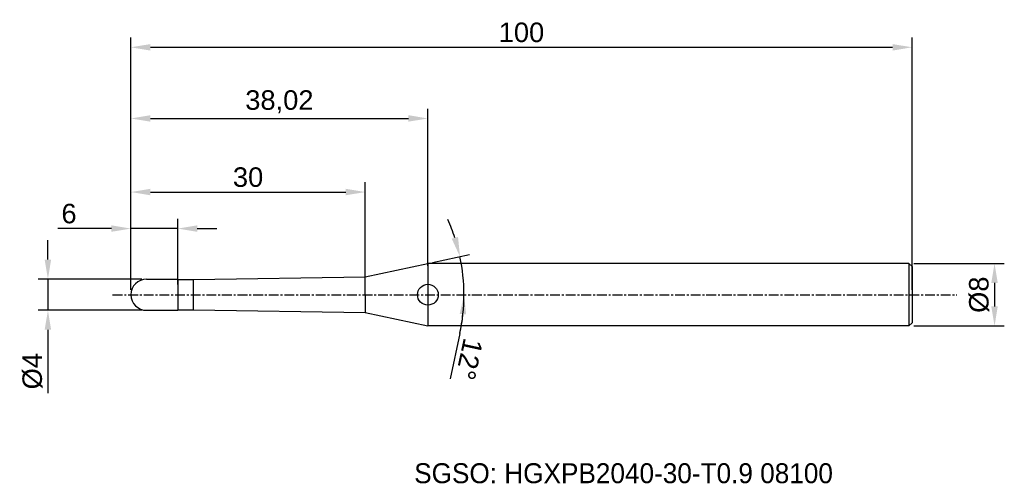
# Model space of a CAD drawing. Header units: millimetres. Extents: x 7880 to 8006, y 6079 to 6139.
import ezdxf
from ezdxf.enums import TextEntityAlignment as Align

# ---------------------------------------------------------------- set-up
doc = ezdxf.new("R2010")
doc.units = ezdxf.units.MM
doc.linetypes.add('CENTER', pattern=[2, 1.25, -0.25, 0.25, -0.25])
for name, color, linetype, lineweight in [('1', 4, 'Continuous', 25), ('SK1', 4, 'Continuous', 25), ('SK4', 2, 'Continuous', 25), ('SK6', 5, 'Continuous', 25)]:
    doc.layers.add(name, color=color, linetype=linetype, lineweight=lineweight)
doc.styles.add('MS PGothic', font='txt')
doc.styles.get("Standard").update_dxf_attribs({"font": 'arial.ttf'})
doc.dimstyles.new('ISO-25', dxfattribs={"dimtxt": 2.5, "dimasz": 2.5, "dimexe": 1.25, "dimexo": 0.625, "dimtad": 1, "dimtxsty": 'Standard', "dimcen": 2.5, "dimadec": 0, "dimazin": 0, "dimtfac": 1, "dimtmove": 0, "dimatfit": 3, "dimfxl": 1, "dimarcsym": 0})

# ---------------------------------------------------------------- blocks, each defined once
blk = doc.blocks.new('*D27')
at = {"color": 0, "linetype": 'ByBlock', "lineweight": -2, "transparency": 16777216}
for p, q in [((7994.14, 6107.29), (8005.72, 6107.29)), ((8004.47, 6104.79), (8004.47, 6101.79)), ((7994.14, 6099.29), (8005.72, 6099.29))]:
    blk.add_line(p, q, dxfattribs=at)
at = {"color": 0, "linetype": 'ByBlock', "transparency": 16777216}
for points in [[(8004.05, 6104.79), (8004.88, 6104.79), (8004.47, 6107.29)], [(8004.05, 6101.79), (8004.88, 6101.79), (8004.47, 6099.29)]]:
    blk.add_solid(points, dxfattribs=at)
at = {"layer": 'Defpoints', "color": 0, "linetype": 'ByBlock', "transparency": 16777216}
for p in [(7993.51, 6107.29), (7993.51, 6099.29), (8004.47, 6099.29)]:
    blk.add_point(p, dxfattribs=at)
at = {"color": 0, "linetype": 'ByBlock', "transparency": 16777216, "insert": (8002.5, 6103.29), "char_height": 2.5, "attachment_point": 5, "rotation": 90}
blk.add_mtext('{\\fArial|b0|i0|c134|p34;%%C}8', dxfattribs=at)
blk = doc.blocks.new('*D28')
at = {"color": 0, "linetype": 'ByBlock', "lineweight": -2, "transparency": 16777216}
for p, q in [((7883.29, 6107.79), (7883.29, 6110.29)), ((7895.29, 6105.29), (7882.04, 6105.29)), ((7883.29, 6105.29), (7883.29, 6101.29)), ((7895.29, 6101.29), (7882.04, 6101.29)), ((7883.29, 6098.79), (7883.29, 6090.69))]:
    blk.add_line(p, q, dxfattribs=at)
at = {"color": 0, "linetype": 'ByBlock', "transparency": 16777216}
for points in [[(7882.87, 6107.79), (7883.7, 6107.79), (7883.29, 6105.29)], [(7882.87, 6098.79), (7883.7, 6098.79), (7883.29, 6101.29)]]:
    blk.add_solid(points, dxfattribs=at)
at = {"layer": 'Defpoints', "color": 0, "linetype": 'ByBlock', "transparency": 16777216}
for p in [(7895.91, 6105.29), (7883.29, 6101.29), (7895.91, 6101.29)]:
    blk.add_point(p, dxfattribs=at)
at = {"color": 0, "linetype": 'ByBlock', "transparency": 16777216, "insert": (7881.32, 6093.49), "char_height": 2.5, "attachment_point": 5, "rotation": 90}
blk.add_mtext('{\\fArial|b0|i0|c134|p34;%%C}4', dxfattribs=at)
blk = doc.blocks.new('*D29')
at = {"color": 0, "linetype": 'ByBlock', "lineweight": -2, "transparency": 16777216}
for p, q in [((7893.91, 6103.91), (7893.91, 6113.01)), ((7899.91, 6104.61), (7899.91, 6113.01)), ((7891.41, 6111.76), (7884.54, 6111.76)), ((7899.91, 6111.76), (7893.91, 6111.76)), ((7902.41, 6111.76), (7904.91, 6111.76))]:
    blk.add_line(p, q, dxfattribs=at)
at = {"color": 0, "linetype": 'ByBlock', "transparency": 16777216}
for points in [[(7891.41, 6112.18), (7891.41, 6111.35), (7893.91, 6111.76)], [(7902.41, 6112.18), (7902.41, 6111.35), (7899.91, 6111.76)]]:
    blk.add_solid(points, dxfattribs=at)
at = {"layer": 'Defpoints', "color": 0, "linetype": 'ByBlock', "transparency": 16777216}
for p in [(7899.91, 6111.76), (7893.91, 6103.29), (7899.91, 6103.99)]:
    blk.add_point(p, dxfattribs=at)
at = {"color": 0, "linetype": 'ByBlock', "transparency": 16777216, "insert": (7885.99, 6113.67), "char_height": 2.5, "attachment_point": 5}
blk.add_mtext('6', dxfattribs=at)
blk = doc.blocks.new('*D31')
at = {"color": 0, "linetype": 'ByBlock', "lineweight": -2, "transparency": 16777216}
for p, q in [((7893.91, 6103.91), (7893.91, 6127.12)), ((7931.93, 6106.99), (7931.93, 6127.12)), ((7896.41, 6125.87), (7929.43, 6125.87))]:
    blk.add_line(p, q, dxfattribs=at)
at = {"color": 0, "linetype": 'ByBlock', "transparency": 16777216}
for points in [[(7896.41, 6126.29), (7896.41, 6125.46), (7893.91, 6125.87)], [(7929.43, 6126.29), (7929.43, 6125.46), (7931.93, 6125.87)]]:
    blk.add_solid(points, dxfattribs=at)
at = {"layer": 'Defpoints', "color": 0, "linetype": 'ByBlock', "transparency": 16777216}
for p in [(7931.93, 6125.87), (7931.93, 6106.36), (7893.91, 6103.29)]:
    blk.add_point(p, dxfattribs=at)
at = {"color": 0, "linetype": 'ByBlock', "transparency": 16777216, "insert": (7912.92, 6128), "char_height": 2.5, "attachment_point": 5}
blk.add_mtext('38,02', dxfattribs=at)
blk = doc.blocks.new('*D32')
at = {"color": 0, "linetype": 'ByBlock', "lineweight": -2, "transparency": 16777216}
for p, q in [((7893.91, 6103.91), (7893.91, 6136.24)), ((7993.91, 6103.91), (7993.91, 6136.24)), ((7896.41, 6134.99), (7991.41, 6134.99))]:
    blk.add_line(p, q, dxfattribs=at)
at = {"color": 0, "linetype": 'ByBlock', "transparency": 16777216}
for points in [[(7896.41, 6135.4), (7896.41, 6134.57), (7893.91, 6134.99)], [(7991.41, 6135.4), (7991.41, 6134.57), (7993.91, 6134.99)]]:
    blk.add_solid(points, dxfattribs=at)
at = {"layer": 'Defpoints', "color": 0, "linetype": 'ByBlock', "transparency": 16777216}
for p in [(7993.91, 6134.99), (7893.91, 6103.29), (7993.91, 6103.29)]:
    blk.add_point(p, dxfattribs=at)
at = {"color": 0, "linetype": 'ByBlock', "transparency": 16777216, "insert": (7943.91, 6136.89), "char_height": 2.5, "attachment_point": 5}
blk.add_mtext('100', dxfattribs=at)
blk = doc.blocks.new('*D37')
at = {"color": 0, "linetype": 'ByBlock', "lineweight": -2, "transparency": 16777216}
for p, q in [((7893.91, 6103.91), (7893.91, 6117.69)), ((7923.91, 6105.06), (7923.91, 6117.69)), ((7896.41, 6116.44), (7921.41, 6116.44))]:
    blk.add_line(p, q, dxfattribs=at)
at = {"color": 0, "linetype": 'ByBlock', "transparency": 16777216}
for points in [[(7896.41, 6116.86), (7896.41, 6116.03), (7893.91, 6116.44)], [(7921.41, 6116.86), (7921.41, 6116.03), (7923.91, 6116.44)]]:
    blk.add_solid(points, dxfattribs=at)
at = {"layer": 'Defpoints', "color": 0, "linetype": 'ByBlock', "transparency": 16777216}
for p in [(7923.91, 6116.44), (7923.91, 6104.44), (7893.91, 6103.29)]:
    blk.add_point(p, dxfattribs=at)
at = {"color": 0, "linetype": 'ByBlock', "transparency": 16777216, "insert": (7908.91, 6118.34), "char_height": 2.5, "attachment_point": 5}
blk.add_mtext('30', dxfattribs=at)
blk = doc.blocks.new('*D78')
at = {"color": 0, "linetype": 'ByBlock', "lineweight": -2, "transparency": 16777216}
for p, q in [((7932.54, 6107.42), (7937.26, 6108.42)), ((7936.01, 6098.32), (7934.76, 6092.53))]:
    blk.add_line(p, q, dxfattribs=at)
for start, end in [(18.1147, 24.2295), (0, 12), (347.753, 0), (347.7705, 353.8853)]:
    blk.add_arc((7913.11, 6103.29), 23.44, start, end, dxfattribs=at)
at = {"color": 0, "linetype": 'ByBlock', "transparency": 16777216}
for points in [[(7935.79, 6110.68), (7934.98, 6110.47), (7936.04, 6108.16)], [(7936, 6100.81), (7936.83, 6100.77), (7936.55, 6103.29)]]:
    blk.add_solid(points, dxfattribs=at)
at = {"layer": 'Defpoints', "color": 0, "linetype": 'ByBlock', "transparency": 16777216}
for p in [(7931.93, 6107.29), (7923.91, 6105.58), (7936.32, 6106.55), (7891.57, 6103.29), (7999.62, 6103.29)]:
    blk.add_point(p, dxfattribs=at)
at = {"color": 0, "linetype": 'ByBlock', "transparency": 16777216, "insert": (7937.22, 6095.03), "char_height": 2.5, "attachment_point": 5, "rotation": 257.753}
blk.add_mtext('12°', dxfattribs=at)

msp = doc.modelspace()

# ---------------------------------------------------------------- linework, layer by layer
at = {"color": 4, "linetype": 'ByBlock'}
for p, q in [((7901.912, 6105.238), (7923.912, 6105.584)), ((7923.912, 6103.288), (7923.912, 6105.584)), ((7899.912, 6105.288), (7899.912, 6101.288)), ((7901.912, 6101.338), (7901.912, 6105.238)), ((7901.912, 6101.338), (7901.912, 6105.238)), ((7923.912, 6103.288), (7923.912, 6100.993)), ((7901.912, 6101.338), (7923.912, 6100.993))]:
    msp.add_line(p, q, dxfattribs=at)
at = {"layer": '1', "linetype": 'Continuous'}
msp.add_circle((7931.93, 6103.288), 1.333, dxfattribs=at)
at = {"layer": 'SK1', "linetype": 'Continuous'}
for p, q in [((7923.912, 6105.584), (7931.93, 6107.288)), ((7993.512, 6107.288), (7931.93, 6107.288)), ((7931.93, 6107.288), (7931.93, 6099.288)), ((7993.512, 6107.288), (7993.912, 6106.888)), ((7993.512, 6107.288), (7993.512, 6099.288)), ((7993.912, 6106.888), (7993.912, 6099.688)), ((7895.912, 6105.288), (7899.912, 6105.288)), ((7899.912, 6105.238), (7901.912, 6105.238)), ((7895.912, 6101.288), (7899.912, 6101.288)), ((7899.912, 6101.338), (7901.912, 6101.338)), ((7923.912, 6100.993), (7931.93, 6099.288)), ((7993.512, 6099.288), (7931.93, 6099.288)), ((7993.912, 6099.688), (7993.512, 6099.288))]:
    msp.add_line(p, q, dxfattribs=at)
for start, end in [(90, 180), (180, 270)]:
    msp.add_arc((7895.912, 6103.288), 2, start, end, dxfattribs=at)
at = {"layer": 'SK4', "linetype": 'CENTER'}
msp.add_line((7891.572, 6103.288), (7999.623, 6103.288), dxfattribs=at)

# ---------------------------------------------------------------- texts
at = {"layer": 'SK6', "color": 5, "linetype": 'Continuous', "style": 'MS PGothic'}
msp.add_text('SGSO: HGXPB2040-30-T0.9 08100', height=2.55961, dxfattribs=at).set_placement((7930.175, 6078.369), align=Align.BOTTOM_LEFT)

# ---------------------------------------------------------------- dimensions: what is measured, and where the dimension line sits
at = {"linetype": 'ByBlock'}
for base, p2, picture, middle in [((7993.912, 6134.986), (7993.912, 6103.288), '*D32', (7943.912, 6136.887)), ((7931.93, 6125.875), (7931.93, 6106.364), '*D31', (7912.921, 6128.002)), ((7923.912, 6116.442), (7923.912, 6104.436), '*D37', (7908.912, 6118.345))]:
    dim = msp.add_linear_dim(base=base, p1=(7893.912, 6103.288), p2=p2, dimstyle='ISO-25', dxfattribs=at)
    dim.commit()
    dim.dimension.update_dxf_attribs({"geometry": picture, "text_midpoint": middle})
dim = msp.add_linear_dim(base=(7899.912, 6111.764), p1=(7893.912, 6103.288), p2=(7899.912, 6103.987), dimstyle='ISO-25', dxfattribs=at)
dim.commit()
dim.dimension.update_dxf_attribs({"geometry": '*D29', "text_midpoint": (7885.995, 6111.764), "dimtype": 160})
dim = msp.add_angular_dim_2l(base=(7936.32, 6106.55), line1=((7891.572, 6103.288), (7999.623, 6103.288)), line2=((7923.912, 6105.584), (7931.93, 6107.288)), dimstyle='ISO-25', dxfattribs=at)
dim.commit()
dim.dimension.update_dxf_attribs({"geometry": '*D78', "text_midpoint": (7937.224, 6095.026)})
for base, p1, p2, picture, middle in [((7883.287, 6101.288), (7895.912, 6105.288), (7895.912, 6101.288), '*D28', (7881.316, 6093.489)), ((8004.468, 6099.288), (7993.512, 6107.288), (7993.512, 6099.288), '*D27', (8002.497, 6103.288))]:
    dim = msp.add_linear_dim(base=base, p1=p1, p2=p2, angle=90, text='{\\fArial|b0|i0|c134|p34;%%C}<>', dimstyle='ISO-25', dxfattribs=at)
    dim.commit()
    dim.dimension.update_dxf_attribs({"geometry": picture, "text_midpoint": middle})

doc.saveas('drawing.dxf')
